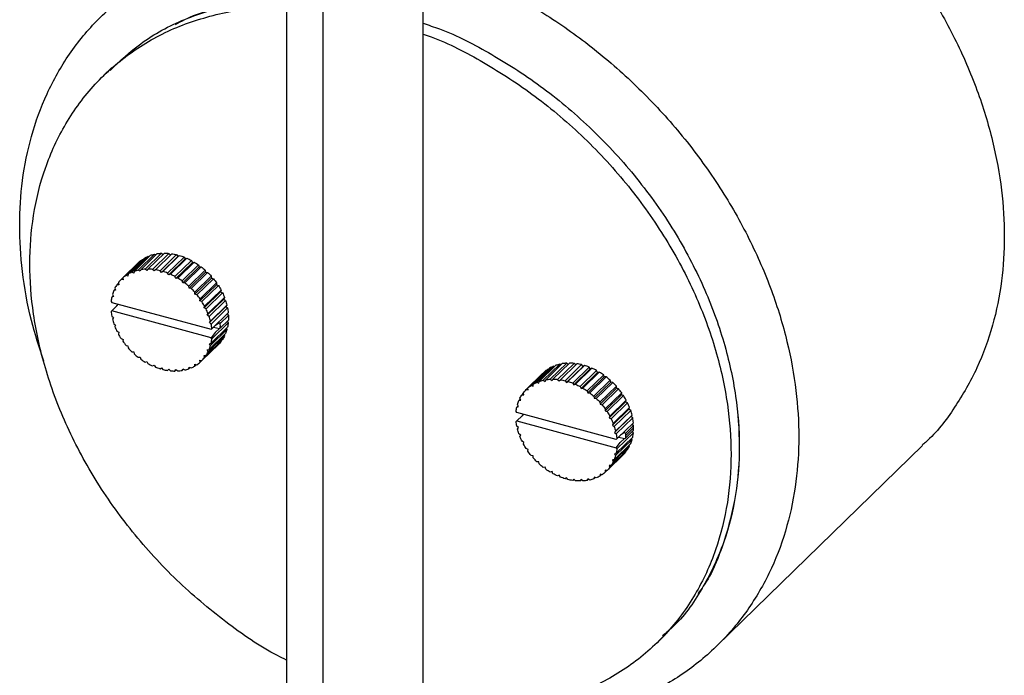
# Paper-space layout '_Trimétrica' of a CAD drawing. Header units: millimetres. Extents: x 435 to 757, y -477 to -12.
# Tile 2 of 4: x 435 to 547, y -417 to -343. Entities that reach past the tile are written whole.
import ezdxf

# ---------------------------------------------------------------- set-up
doc = ezdxf.new("R2010")
doc.units = ezdxf.units.MM

psp = doc.layouts.new('_Trimétrica')

# ---------------------------------------------------------------- linework, layer by layer
at = {"color": 7, "linetype": 'Continuous', "lineweight": 25}
for p, q in [((465.22, -317.21), (465.22, -445.52)), ((480.72, -445.52), (480.72, -317.21)), ((469.35, -337.8), (469.35, -449.05)), ((445.39, -348.02), (444.45, -348.93)), ((448.86, -369.82), (447, -371.64)), ((447.23, -371.49), (449.1, -369.67)), ((449.52, -369.46), (447.65, -371.28)), ((447.92, -371.18), (449.79, -369.35)), ((450.25, -369.22), (448.38, -371.04)), ((448.68, -370.99), (450.54, -369.16)), ((448.86, -369.82), (448.93, -369.84)), ((451.04, -369.11), (449.17, -370.93)), ((449.48, -370.92), (451.35, -369.1)), ((449.52, -369.46), (449.63, -369.51)), ((451.87, -369.13), (450.01, -370.95)), ((450.25, -369.22), (450.39, -369.31)), ((450.33, -370.99), (452.19, -369.17)), ((452.73, -369.27), (450.86, -371.1)), ((452.89, -369.48), (451.02, -371.3)), ((451.04, -369.11), (451.21, -369.24)), ((451.19, -371.18), (453.05, -369.36)), ((453.59, -369.55), (451.72, -371.37)), ((453.72, -369.76), (451.86, -371.58)), ((451.87, -369.13), (452.05, -369.3)), ((452.04, -371.5), (453.91, -369.68)), ((454.43, -369.94), (452.56, -371.76)), ((452.73, -369.27), (452.89, -369.48)), ((452.89, -369.48), (453.05, -369.36)), ((453.59, -369.55), (453.72, -369.76)), ((453.72, -369.76), (453.91, -369.68)), ((454.43, -369.94), (454.54, -370.16)), ((448.3, -370.29), (446.43, -372.11)), ((446.63, -371.92), (448.5, -370.1)), ((448.3, -370.29), (448.3, -370.29)), ((448.6, -371.17), (448.38, -371.04)), ((448.68, -370.99), (448.6, -371.17)), ((449.38, -371.09), (449.17, -370.93)), ((449.48, -370.92), (449.38, -371.09)), ((450.19, -371.13), (450.01, -370.95)), ((450.33, -370.99), (450.19, -371.13)), ((451.02, -371.3), (450.86, -371.1)), ((454.54, -370.16), (452.67, -371.98)), ((452.87, -371.94), (454.74, -370.11)), ((455.24, -370.44), (453.37, -372.26)), ((455.31, -370.67), (453.45, -372.49)), ((453.66, -372.48), (455.53, -370.65)), ((455.99, -371.04), (454.13, -372.86)), ((454.54, -370.16), (454.74, -370.11)), ((455.24, -370.44), (455.31, -370.67)), ((455.31, -370.67), (455.53, -370.65)), ((455.99, -371.04), (456.04, -371.27)), ((446.66, -372.15), (446.43, -372.11)), ((446.63, -371.92), (446.66, -372.15)), ((447.22, -371.71), (447, -371.64)), ((447.23, -371.49), (447.22, -371.71)), ((447.88, -371.38), (447.65, -371.28)), ((447.92, -371.18), (447.88, -371.38)), ((451.19, -371.18), (451.02, -371.3)), ((451.86, -371.58), (451.72, -371.37)), ((452.04, -371.5), (451.86, -371.58)), ((452.67, -371.98), (452.56, -371.76)), ((452.87, -371.94), (452.67, -371.98)), ((456.04, -371.27), (454.17, -373.09)), ((454.39, -373.11), (456.26, -371.29)), ((456.68, -371.73), (454.81, -373.55)), ((456.69, -371.95), (454.82, -373.77)), ((455.05, -373.83), (456.92, -372.01)), ((456.04, -371.27), (456.26, -371.29)), ((456.68, -371.73), (456.69, -371.95)), ((456.69, -371.95), (456.92, -372.01)), ((445.77, -373.19), (445.61, -373.35)), ((445.82, -373.32), (445.61, -373.35)), ((445.73, -373.09), (445.82, -373.32)), ((446.14, -372.51), (445.97, -372.69)), ((446.19, -372.69), (445.97, -372.69)), ((446.13, -372.46), (446.19, -372.69)), ((453.45, -372.49), (453.37, -372.26)), ((453.66, -372.48), (453.45, -372.49)), ((454.17, -373.09), (454.13, -372.86)), ((454.39, -373.11), (454.17, -373.09)), ((457.26, -372.7), (455.39, -374.52)), ((457.28, -372.49), (455.42, -374.31)), ((455.62, -374.61), (457.48, -372.79)), ((457.79, -373.3), (455.92, -375.12)), ((457.28, -372.49), (457.26, -372.7)), ((457.26, -372.7), (457.48, -372.79)), ((457.79, -373.3), (457.73, -373.5)), ((445.53, -373.94), (445.38, -374.09)), ((445.58, -374.03), (445.38, -374.09)), ((445.46, -373.8), (445.58, -374.03)), ((454.82, -373.77), (454.81, -373.55)), ((455.05, -373.83), (454.82, -373.77)), ((455.39, -374.52), (455.42, -374.31)), ((457.73, -373.5), (455.86, -375.32)), ((456.08, -375.44), (457.95, -373.61)), ((458.09, -374.32), (456.22, -376.14)), ((458.18, -374.14), (456.31, -375.97)), ((457.73, -373.5), (457.95, -373.61)), ((458.18, -374.14), (458.09, -374.32)), ((458.09, -374.32), (458.3, -374.47)), ((445.3, -374.58), (445.39, -374.7)), ((446.01, -375.04), (445.3, -375.73)), ((445.39, -374.7), (456.66, -377.76)), ((445.39, -375.66), (445.97, -375.1)), ((445.97, -375.1), (446.11, -374.89)), ((455.62, -374.61), (455.39, -374.52)), ((455.86, -375.32), (455.92, -375.12)), ((456.08, -375.44), (455.86, -375.32)), ((456.43, -376.29), (458.3, -374.47)), ((458.33, -375.16), (456.47, -376.98)), ((458.46, -375.01), (456.59, -376.83)), ((456.66, -377.16), (458.53, -375.33)), ((458.46, -375.01), (458.33, -375.16)), ((458.33, -375.16), (458.53, -375.33)), ((445.39, -375.66), (445.3, -375.73)), ((445.38, -376.26), (445.58, -376.43)), ((456.66, -378.72), (445.39, -375.66)), ((445.58, -376.43), (445.46, -376.59)), ((456.22, -376.14), (456.31, -375.97)), ((456.43, -376.29), (456.22, -376.14)), ((458.61, -375.87), (456.74, -377.69)), ((457.7, -377.1), (458.63, -376.19)), ((458.47, -376.01), (458.63, -376.19)), ((445.61, -377.13), (445.82, -377.27)), ((445.82, -377.27), (445.73, -377.45)), ((456.47, -376.98), (456.59, -376.83)), ((456.66, -377.16), (456.47, -376.98)), ((456.59, -379.61), (458.46, -377.79)), ((458.53, -377.51), (456.66, -379.33)), ((456.66, -377.76), (456.74, -377.69)), ((456.74, -378.84), (458.61, -377.01)), ((456.94, -377.5), (457.6, -377.67)), ((457.6, -377.67), (457.11, -378.13)), ((457.16, -377.28), (457.6, -376.99)), ((457.6, -376.99), (457.7, -377.1)), ((457.7, -377.62), (457.6, -377.67)), ((458.63, -376.71), (457.7, -377.62)), ((458.38, -377.65), (458.46, -377.79)), ((458.49, -376.85), (458.61, -377.01)), ((445.97, -377.98), (446.19, -378.1)), ((446.19, -378.1), (446.13, -378.3)), ((446.43, -378.81), (446.66, -378.9)), ((446.66, -378.9), (446.63, -379.11)), ((457.95, -378.91), (456.08, -380.73)), ((456.31, -380.33), (458.18, -378.51)), ((458.3, -378.25), (456.43, -380.07)), ((457.11, -378.13), (456.66, -378.72)), ((456.74, -378.84), (456.66, -378.72)), ((458.14, -378.4), (458.18, -378.51)), ((447, -379.59), (447.22, -379.64)), ((447.22, -379.64), (447.23, -379.87)), ((457.48, -379.49), (455.62, -381.31)), ((455.92, -380.96), (457.79, -379.14)), ((456.47, -379.39), (456.66, -379.33)), ((456.59, -379.61), (456.47, -379.39)), ((457.77, -379.08), (457.79, -379.14)), ((447.65, -380.31), (447.88, -380.33)), ((447.88, -380.33), (447.92, -380.56)), ((448.38, -380.94), (448.6, -380.93)), ((448.6, -380.93), (448.68, -381.16)), ((455.86, -380.73), (456.08, -380.73)), ((455.92, -380.96), (455.86, -380.73)), ((456.22, -380.1), (456.43, -380.07)), ((456.31, -380.33), (456.22, -380.1)), ((449.17, -381.48), (449.38, -381.43)), ((449.38, -381.43), (449.48, -381.66)), ((450.01, -381.92), (450.19, -381.84)), ((450.19, -381.84), (450.33, -382.05)), ((450.86, -382.23), (451.02, -382.12)), ((451.02, -382.12), (451.19, -382.32)), ((453.37, -382.43), (453.45, -382.24)), ((453.45, -382.24), (453.66, -382.38)), ((454.13, -382.24), (454.17, -382.04)), ((454.13, -382.24), (454.28, -382.09)), ((454.17, -382.04), (454.39, -382.14)), ((454.81, -381.93), (454.82, -381.71)), ((454.81, -381.93), (454.99, -381.76)), ((454.82, -381.71), (455.05, -381.78)), ((455.39, -381.27), (455.62, -381.31)), ((455.42, -381.5), (455.39, -381.27)), ((455.42, -381.5), (455.61, -381.31)), ((495.09, -382.17), (493.22, -383.99)), ((493.64, -383.78), (495.51, -381.96)), ((495.78, -381.85), (493.91, -383.68)), ((494.37, -383.54), (496.24, -381.72)), ((496.53, -381.66), (494.67, -383.48)), ((495.16, -383.43), (497.03, -381.61)), ((497.34, -381.6), (495.47, -383.42)), ((495.62, -382.01), (495.51, -381.96)), ((496, -383.45), (497.86, -381.63)), ((496.38, -381.81), (496.24, -381.72)), ((498.18, -381.67), (496.32, -383.49)), ((496.85, -383.6), (498.72, -381.77)), ((498.88, -381.97), (497.01, -383.8)), ((497.2, -381.74), (497.03, -381.61)), ((499.04, -381.86), (497.17, -383.68)), ((497.71, -383.87), (499.58, -382.05)), ((499.71, -382.26), (497.85, -384.08)), ((498.05, -381.81), (497.86, -381.63)), ((499.9, -382.18), (498.03, -384)), ((498.88, -381.97), (498.72, -381.77)), ((499.04, -381.86), (498.88, -381.97)), ((499.71, -382.26), (499.58, -382.05)), ((499.9, -382.18), (499.71, -382.26)), ((451.72, -382.43), (451.86, -382.29)), ((451.72, -382.43), (451.86, -382.29)), ((451.86, -382.29), (452.04, -382.47)), ((452.56, -382.5), (452.67, -382.33)), ((452.56, -382.5), (452.7, -382.36)), ((452.67, -382.33), (452.87, -382.49)), ((453.37, -382.43), (453.52, -382.29)), ((492.42, -384.61), (494.29, -382.79)), ((494.49, -382.6), (492.62, -384.42)), ((492.99, -384.14), (494.85, -382.32)), ((494.29, -382.79), (494.29, -382.79)), ((494.92, -382.34), (494.85, -382.32)), ((498.55, -384.26), (500.42, -382.44)), ((500.53, -382.66), (498.66, -384.48)), ((500.73, -382.61), (498.86, -384.44)), ((499.36, -384.76), (501.23, -382.94)), ((501.3, -383.17), (499.44, -384.99)), ((501.52, -383.15), (499.65, -384.98)), ((500.53, -382.66), (500.42, -382.44)), ((500.73, -382.61), (500.53, -382.66)), ((501.3, -383.17), (501.23, -382.94)), ((501.52, -383.15), (501.3, -383.17)), ((492.65, -384.65), (492.62, -384.42)), ((492.99, -384.14), (493.21, -384.21)), ((493.21, -384.21), (493.22, -383.99)), ((493.64, -383.78), (493.87, -383.88)), ((493.87, -383.88), (493.91, -383.68)), ((494.37, -383.54), (494.59, -383.67)), ((494.59, -383.67), (494.67, -383.48)), ((495.16, -383.43), (495.37, -383.59)), ((495.37, -383.59), (495.47, -383.42)), ((496, -383.45), (496.18, -383.63)), ((496.18, -383.63), (496.32, -383.49)), ((496.85, -383.6), (497.01, -383.8)), ((497.01, -383.8), (497.17, -383.68)), ((497.71, -383.87), (497.85, -384.08)), ((497.85, -384.08), (498.03, -384)), ((498.55, -384.26), (498.66, -384.48)), ((498.66, -384.48), (498.86, -384.44)), ((500.12, -385.36), (501.98, -383.54)), ((502.03, -383.77), (500.16, -385.59)), ((502.25, -383.79), (500.38, -385.61)), ((500.8, -386.05), (502.67, -384.23)), ((502.68, -384.45), (500.81, -386.27)), ((502.91, -384.51), (501.04, -386.33)), ((502.03, -383.77), (501.98, -383.54)), ((502.25, -383.79), (502.03, -383.77)), ((502.68, -384.45), (502.67, -384.23)), ((502.91, -384.51), (502.68, -384.45)), ((491.81, -385.82), (491.72, -385.59)), ((491.96, -385.19), (492.13, -385.01)), ((491.96, -385.19), (492.18, -385.19)), ((492.18, -385.19), (492.12, -384.96)), ((492.42, -384.61), (492.65, -384.65)), ((499.36, -384.76), (499.44, -384.99)), ((499.44, -384.99), (499.65, -384.98)), ((500.12, -385.36), (500.16, -385.59)), ((500.16, -385.59), (500.38, -385.61)), ((503.25, -385.2), (501.38, -387.02)), ((501.4, -386.81), (503.27, -384.98)), ((503.47, -385.29), (501.61, -387.11)), ((503.25, -385.2), (503.27, -384.98)), ((503.47, -385.29), (503.25, -385.2)), ((491.37, -386.59), (491.52, -386.44)), ((491.37, -386.59), (491.57, -386.52)), ((491.57, -386.52), (491.45, -386.3)), ((491.6, -385.85), (491.76, -385.69)), ((491.6, -385.85), (491.81, -385.82)), ((500.8, -386.05), (500.81, -386.27)), ((500.81, -386.27), (501.04, -386.33)), ((503.72, -385.99), (501.85, -387.82)), ((501.91, -387.62), (503.78, -385.8)), ((503.94, -386.11), (502.07, -387.93)), ((502.3, -388.47), (504.17, -386.64)), ((503.72, -385.99), (503.78, -385.8)), ((503.94, -386.11), (503.72, -385.99)), ((504.08, -386.82), (504.17, -386.64)), ((491.38, -387.2), (491.29, -387.08)), ((491.29, -388.23), (492, -387.54)), ((502.65, -390.26), (491.38, -387.2)), ((491.96, -387.6), (491.38, -388.16)), ((492.1, -387.39), (491.96, -387.6)), ((501.4, -386.81), (501.38, -387.02)), ((501.38, -387.02), (501.61, -387.11)), ((501.91, -387.62), (501.85, -387.82)), ((501.85, -387.82), (502.07, -387.93)), ((504.08, -386.82), (502.21, -388.64)), ((504.29, -386.97), (502.42, -388.79)), ((504.32, -387.66), (502.46, -389.48)), ((502.58, -389.33), (504.45, -387.51)), ((504.52, -387.83), (502.65, -389.65)), ((504.29, -386.97), (504.08, -386.82)), ((504.32, -387.66), (504.45, -387.51)), ((504.52, -387.83), (504.32, -387.66)), ((491.29, -388.23), (491.38, -388.16)), ((491.57, -388.93), (491.37, -388.76)), ((491.38, -388.16), (502.65, -391.22)), ((491.45, -389.09), (491.57, -388.93)), ((502.3, -388.47), (502.21, -388.64)), ((502.21, -388.64), (502.42, -388.79)), ((502.73, -390.19), (504.6, -388.37)), ((504.62, -388.69), (503.69, -389.6)), ((503.7, -389.86), (504.63, -388.95)), ((504.62, -388.69), (504.46, -388.51)), ((491.81, -389.77), (491.6, -389.63)), ((491.72, -389.95), (491.81, -389.77)), ((502.58, -389.33), (502.46, -389.48)), ((502.46, -389.48), (502.65, -389.65)), ((502.65, -391.83), (504.52, -390.01)), ((504.6, -389.51), (502.73, -391.34)), ((502.93, -390), (503.59, -390.17)), ((503.59, -389.49), (503.15, -389.78)), ((503.69, -389.6), (503.59, -389.49)), ((503.69, -390.12), (504.62, -389.21)), ((504.6, -389.51), (504.48, -389.35)), ((492.18, -390.6), (491.96, -390.48)), ((492.12, -390.8), (492.18, -390.6)), ((504.17, -391.01), (502.3, -392.83)), ((502.42, -392.57), (504.29, -390.74)), ((504.45, -390.29), (502.58, -392.11)), ((502.73, -390.19), (502.65, -390.26)), ((502.65, -391.22), (503.1, -390.62)), ((502.65, -391.22), (502.73, -391.34)), ((503.1, -390.62), (503.59, -390.17)), ((503.59, -390.17), (503.69, -390.12)), ((504.17, -391.01), (504.13, -390.9)), ((504.45, -390.29), (504.37, -390.15)), ((514.08, -413.73), (537.41, -390.95)), ((492.65, -391.4), (492.42, -391.31)), ((492.62, -391.61), (492.65, -391.4)), ((493.21, -392.14), (492.99, -392.09)), ((493.22, -392.37), (493.21, -392.14)), ((501.61, -393.81), (503.47, -391.98)), ((503.78, -391.64), (501.91, -393.46)), ((502.07, -393.23), (503.94, -391.41)), ((502.65, -391.83), (502.46, -391.89)), ((502.46, -391.89), (502.58, -392.11)), ((503.78, -391.64), (503.76, -391.58)), ((493.87, -392.83), (493.64, -392.81)), ((493.91, -393.06), (493.87, -392.83)), ((494.59, -393.43), (494.37, -393.44)), ((494.67, -393.66), (494.59, -393.43)), ((502.07, -393.23), (501.85, -393.23)), ((501.85, -393.23), (501.91, -393.46)), ((502.42, -392.57), (502.21, -392.6)), ((502.21, -392.6), (502.3, -392.83)), ((495.37, -393.93), (495.16, -393.98)), ((495.47, -394.16), (495.37, -393.93)), ((496.18, -394.33), (496, -394.42)), ((496.32, -394.55), (496.18, -394.33)), ((500.16, -394.54), (500.12, -394.74)), ((500.38, -394.64), (500.16, -394.54)), ((500.81, -394.21), (500.8, -394.43)), ((500.98, -394.26), (500.8, -394.43)), ((501.04, -394.28), (500.81, -394.21)), ((501.61, -393.81), (501.38, -393.77)), ((501.38, -393.77), (501.4, -394)), ((501.6, -393.81), (501.4, -394)), ((497.01, -394.62), (496.85, -394.73)), ((497.17, -394.82), (497.01, -394.62)), ((497.85, -394.79), (497.71, -394.93)), ((497.85, -394.79), (497.71, -394.93)), ((498.03, -394.97), (497.85, -394.79)), ((498.66, -394.83), (498.55, -394.99)), ((498.69, -394.86), (498.55, -394.99)), ((498.86, -394.99), (498.66, -394.83)), ((499.44, -394.74), (499.36, -394.93)), ((499.51, -394.79), (499.36, -394.93)), ((499.65, -394.88), (499.44, -394.74)), ((500.27, -394.59), (500.12, -394.74)), ((507.32, -413.34), (508.25, -412.43))]:
    psp.add_line(p, q, dxfattribs=at)
for points, knots in [([(502.49, -312.31), (504.26, -312.86), (507.9, -313.97), (513.37, -316.48), (518.86, -319.67), (524.21, -323.6), (529.26, -328.17), (533.85, -333.3), (537.85, -338.84), (541.16, -344.63), (543.7, -350.5), (545.47, -356.3), (546.49, -361.89), (546.81, -367.22), (546.49, -372.38), (545.47, -377.4), (543.71, -382.26), (541.12, -386.69), (538.96, -389.62), (537.51, -390.82), (537.38, -390.92)], [0, 0, 0, 0, 0.054082, 0.110508, 0.168961, 0.229032, 0.290232, 0.352012, 0.413792, 0.474992, 0.535063, 0.593515, 0.649942, 0.704024, 0.758106, 0.814532, 0.872985, 0.933056, 0.994256, 1, 1, 1, 1]), ([(437.68, -381.37), (437.17, -379.83), (436.05, -376.43), (435.16, -371.23), (434.82, -365.9), (435.15, -360.74), (436.17, -355.72), (437.94, -350.88), (440.48, -346.38), (443.78, -342.39), (447.78, -339.02), (452.37, -336.38), (457.44, -334.59), (461.76, -333.66), (464.43, -333.6), (465.22, -333.58)], [0, 0, 0, 0, 0.064958, 0.143641, 0.219056, 0.294471, 0.373154, 0.454663, 0.538429, 0.623768, 0.709918, 0.796067, 0.881407, 0.965172, 1, 1, 1, 1]), ([(480.72, -335.61), (481.97, -336), (485.08, -336.96), (490.04, -339.26), (495.53, -342.45), (500.88, -346.37), (505.93, -350.95), (510.52, -356.07), (514.52, -361.61), (517.82, -367.4), (520.37, -373.28), (522.14, -379.08), (523.15, -384.66), (523.48, -390), (523.15, -395.15), (522.14, -400.18), (520.37, -405.02), (517.82, -409.51), (514.52, -413.51), (510.52, -416.88), (505.93, -419.5), (500.88, -421.33), (495.53, -422.35), (490.04, -422.55), (485.08, -422.16), (481.97, -421.43), (480.72, -421.14)], [0, 0, 0, 0, 0.027733, 0.068734, 0.111208, 0.154857, 0.199326, 0.244218, 0.289109, 0.333579, 0.377228, 0.419701, 0.460702, 0.5, 0.539298, 0.580299, 0.622772, 0.666421, 0.710891, 0.755782, 0.800674, 0.845143, 0.888792, 0.931266, 0.972267, 1, 1, 1, 1]), ([(445.2, -348.34), (446.32, -347.28), (448.8, -344.93), (453.57, -342.38), (459.14, -340.75), (463.1, -340.07), (465.19, -340.18), (465.22, -340.18)], [0, 0, 0, 0, 0.216538, 0.481062, 0.742028, 0.996157, 1, 1, 1, 1]), ([(452.61, -343.14), (452.97, -342.94), (454.95, -341.8), (459.19, -340.81), (463.1, -340.07), (465.19, -340.18), (465.22, -340.18)], [0, 0, 0, 0, 0.09907, 0.552134, 0.993328, 1, 1, 1, 1]), ([(465.22, -415.33), (464.87, -415.17), (462.47, -414.01), (458.21, -411.02), (452.63, -406.35), (447.62, -400.85), (443.37, -394.84), (440.04, -388.54), (437.71, -382.22), (436.37, -376.1), (435.95, -370.28), (436.37, -364.69), (437.71, -359.31), (440.04, -354.25), (443.37, -349.76), (447.62, -346.06), (452.63, -343.28), (458.21, -341.65), (462.47, -340.97), (464.87, -341.12), (465.22, -341.14)], [0, 0, 0, 0, 0.010188, 0.071309, 0.134075, 0.197696, 0.261317, 0.324083, 0.385204, 0.444014, 0.5, 0.555986, 0.614796, 0.675917, 0.738683, 0.802304, 0.865925, 0.928691, 0.989812, 1, 1, 1, 1]), ([(480.72, -342.99), (481.34, -343.19), (483.99, -344.06), (488.63, -346.48), (494.51, -350.28), (500.07, -355.03), (505.09, -360.51), (509.34, -366.52), (512.66, -372.82), (514.99, -379.15), (516.33, -385.26), (516.75, -391.08), (516.34, -396.68), (514.94, -402.01), (513.44, -405.79), (512.14, -407.5), (511.93, -407.76)], [0, 0, 0, 0, 0.024048, 0.102048, 0.183113, 0.26636, 0.350742, 0.435123, 0.51837, 0.599435, 0.677435, 0.75169, 0.825945, 0.903945, 0.985011, 1, 1, 1, 1]), ([(480.72, -342.99), (481.34, -343.19), (483.99, -344.06), (488.63, -346.48), (494.51, -350.28), (500.07, -355.03), (505.09, -360.51), (509.34, -366.52), (512.66, -372.82), (514.99, -379.15), (516.33, -385.26), (516.76, -391.08), (516.33, -396.67), (515, -402.06), (512.63, -407.07), (510.22, -410.65), (508.35, -412.21), (507.91, -412.58)], [0, 0, 0, 0, 0.02198, 0.093276, 0.167373, 0.243464, 0.320592, 0.39772, 0.473811, 0.547908, 0.619203, 0.687075, 0.754947, 0.826242, 0.900339, 0.97643, 1, 1, 1, 1]), ([(480.72, -344.22), (481.03, -344.32), (483.36, -345.1), (487.7, -347.4), (493.57, -351.19), (499.14, -355.95), (504.16, -361.42), (508.4, -367.44), (511.73, -373.73), (514.06, -380.06), (515.4, -386.17), (515.82, -391.99), (515.4, -397.58), (514.06, -402.96), (511.73, -408.02), (508.4, -412.51), (504.16, -416.22), (499.14, -418.97), (493.57, -420.7), (487.7, -421.29), (483.36, -421.24), (481.03, -420.75), (480.72, -420.68)], [0, 0, 0, 0, 0.008132, 0.060858, 0.115657, 0.171929, 0.228969, 0.286009, 0.342281, 0.39708, 0.449806, 0.5, 0.550194, 0.60292, 0.657719, 0.713991, 0.771031, 0.828071, 0.884343, 0.939142, 0.991868, 1, 1, 1, 1])]:
    psp.add_open_spline(points, degree=3, knots=knots, dxfattribs=at)
for points in [[(448.5, -370.1), (448.61, -370), (448.74, -369.9), (448.86, -369.82)], [(449.1, -369.67), (449.23, -369.59), (449.37, -369.52), (449.52, -369.46)], [(449.79, -369.35), (449.94, -369.3), (450.09, -369.26), (450.25, -369.22)], [(450.54, -369.16), (450.71, -369.14), (450.87, -369.12), (451.04, -369.11)], [(451.35, -369.1), (451.52, -369.1), (451.7, -369.11), (451.87, -369.13)], [(452.19, -369.17), (452.37, -369.19), (452.55, -369.23), (452.73, -369.27)], [(453.05, -369.36), (453.23, -369.42), (453.41, -369.48), (453.59, -369.55)], [(453.91, -369.68), (454.08, -369.76), (454.26, -369.84), (454.43, -369.94)], [(448.38, -371.04), (448.23, -371.08), (448.07, -371.12), (447.92, -371.18)], [(449.17, -370.93), (449.01, -370.94), (448.84, -370.96), (448.68, -370.99)], [(450.01, -370.95), (449.83, -370.93), (449.66, -370.92), (449.48, -370.92)], [(450.86, -371.1), (450.68, -371.05), (450.5, -371.02), (450.33, -370.99)], [(454.74, -370.11), (454.91, -370.22), (455.07, -370.32), (455.24, -370.44)], [(455.53, -370.65), (455.69, -370.78), (455.84, -370.91), (455.99, -371.04)], [(446.43, -372.11), (446.32, -372.22), (446.22, -372.34), (446.13, -372.46)], [(447, -371.64), (446.87, -371.73), (446.75, -371.82), (446.63, -371.92)], [(447.65, -371.28), (447.51, -371.34), (447.37, -371.41), (447.23, -371.49)], [(451.72, -371.37), (451.54, -371.3), (451.36, -371.24), (451.19, -371.18)], [(452.56, -371.76), (452.39, -371.67), (452.22, -371.58), (452.04, -371.5)], [(453.37, -372.26), (453.21, -372.15), (453.04, -372.04), (452.87, -371.94)], [(456.26, -371.29), (456.41, -371.43), (456.55, -371.58), (456.68, -371.73)], [(456.92, -372.01), (457.04, -372.16), (457.17, -372.32), (457.28, -372.49)], [(445.97, -372.69), (445.88, -372.82), (445.8, -372.95), (445.73, -373.09)], [(454.13, -372.86), (453.98, -372.73), (453.82, -372.6), (453.66, -372.48)], [(454.81, -373.55), (454.68, -373.4), (454.54, -373.25), (454.39, -373.11)], [(457.48, -372.79), (457.59, -372.95), (457.69, -373.12), (457.79, -373.3)], [(445.38, -374.09), (445.35, -374.25), (445.32, -374.42), (445.3, -374.58)], [(445.61, -373.35), (445.55, -373.5), (445.5, -373.65), (445.46, -373.8)], [(455.42, -374.31), (455.3, -374.14), (455.18, -373.98), (455.05, -373.83)], [(457.95, -373.61), (458.03, -373.79), (458.11, -373.97), (458.18, -374.14)], [(455.92, -375.12), (455.83, -374.95), (455.72, -374.78), (455.62, -374.61)], [(456.31, -375.97), (456.24, -375.79), (456.17, -375.61), (456.08, -375.44)], [(458.3, -374.47), (458.36, -374.65), (458.41, -374.83), (458.46, -375.01)], [(458.53, -375.33), (458.56, -375.51), (458.59, -375.69), (458.61, -375.87)], [(445.3, -375.73), (445.32, -375.91), (445.35, -376.08), (445.38, -376.26)], [(445.46, -376.59), (445.5, -376.77), (445.55, -376.95), (445.61, -377.13)], [(456.59, -376.83), (456.54, -376.65), (456.49, -376.47), (456.43, -376.29)], [(458.63, -376.19), (458.64, -376.36), (458.64, -376.54), (458.63, -376.71)], [(445.73, -377.45), (445.8, -377.63), (445.88, -377.81), (445.97, -377.98)], [(456.74, -377.69), (456.72, -377.51), (456.7, -377.33), (456.66, -377.16)], [(457.7, -377.62), (457.71, -377.45), (457.71, -377.27), (457.7, -377.1)], [(458.46, -377.79), (458.41, -377.95), (458.36, -378.1), (458.3, -378.25)], [(458.61, -377.01), (458.59, -377.18), (458.56, -377.35), (458.53, -377.51)], [(446.13, -378.3), (446.22, -378.47), (446.32, -378.64), (446.43, -378.81)], [(456.66, -379.33), (456.7, -379.17), (456.72, -379), (456.74, -378.84)], [(458.18, -378.51), (458.11, -378.65), (458.03, -378.78), (457.95, -378.91)], [(446.63, -379.11), (446.75, -379.27), (446.87, -379.43), (447, -379.59)], [(447.23, -379.87), (447.37, -380.02), (447.51, -380.17), (447.65, -380.31)], [(456.43, -380.07), (456.49, -379.92), (456.54, -379.77), (456.59, -379.61)], [(457.79, -379.14), (457.69, -379.26), (457.59, -379.38), (457.48, -379.49)], [(447.92, -380.56), (448.07, -380.69), (448.23, -380.82), (448.38, -380.94)], [(448.68, -381.16), (448.84, -381.27), (449.01, -381.38), (449.17, -381.48)], [(455.62, -381.31), (455.72, -381.2), (455.83, -381.08), (455.92, -380.96)], [(456.08, -380.73), (456.17, -380.6), (456.24, -380.47), (456.31, -380.33)], [(449.48, -381.66), (449.66, -381.75), (449.83, -381.84), (450.01, -381.92)], [(450.33, -382.05), (450.5, -382.12), (450.68, -382.18), (450.86, -382.23)], [(453.66, -382.38), (453.82, -382.34), (453.98, -382.3), (454.13, -382.24)], [(454.39, -382.14), (454.54, -382.08), (454.68, -382.01), (454.81, -381.93)], [(455.05, -381.78), (455.18, -381.69), (455.3, -381.6), (455.42, -381.5)], [(495.51, -381.96), (495.36, -382.02), (495.22, -382.09), (495.09, -382.17)], [(496.24, -381.72), (496.08, -381.76), (495.93, -381.8), (495.78, -381.85)], [(497.03, -381.61), (496.86, -381.62), (496.7, -381.64), (496.53, -381.66)], [(497.86, -381.63), (497.69, -381.61), (497.51, -381.6), (497.34, -381.6)], [(498.72, -381.77), (498.54, -381.73), (498.36, -381.69), (498.18, -381.67)], [(499.58, -382.05), (499.4, -381.98), (499.22, -381.91), (499.04, -381.86)], [(500.42, -382.44), (500.25, -382.34), (500.07, -382.26), (499.9, -382.18)], [(451.19, -382.32), (451.36, -382.37), (451.54, -382.4), (451.72, -382.43)], [(452.04, -382.47), (452.22, -382.49), (452.39, -382.5), (452.56, -382.5)], [(452.87, -382.49), (453.04, -382.48), (453.21, -382.46), (453.37, -382.43)], [(494.85, -382.32), (494.73, -382.4), (494.6, -382.5), (494.49, -382.6)], [(501.23, -382.94), (501.06, -382.82), (500.9, -382.71), (500.73, -382.61)], [(501.98, -383.54), (501.83, -383.41), (501.68, -383.28), (501.52, -383.15)], [(492.62, -384.42), (492.74, -384.32), (492.86, -384.22), (492.99, -384.14)], [(493.22, -383.99), (493.36, -383.91), (493.5, -383.84), (493.64, -383.78)], [(493.91, -383.68), (494.06, -383.62), (494.22, -383.58), (494.37, -383.54)], [(494.67, -383.48), (494.83, -383.46), (495, -383.44), (495.16, -383.43)], [(495.47, -383.42), (495.65, -383.42), (495.82, -383.43), (496, -383.45)], [(496.32, -383.49), (496.49, -383.52), (496.67, -383.55), (496.85, -383.6)], [(497.17, -383.68), (497.35, -383.74), (497.53, -383.8), (497.71, -383.87)], [(498.03, -384), (498.21, -384.08), (498.38, -384.17), (498.55, -384.26)], [(498.86, -384.44), (499.03, -384.54), (499.2, -384.65), (499.36, -384.76)], [(502.67, -384.23), (502.54, -384.08), (502.4, -383.93), (502.25, -383.79)], [(503.27, -384.98), (503.16, -384.82), (503.03, -384.66), (502.91, -384.51)], [(491.72, -385.59), (491.79, -385.45), (491.87, -385.31), (491.96, -385.19)], [(492.12, -384.96), (492.21, -384.84), (492.31, -384.72), (492.42, -384.61)], [(499.65, -384.98), (499.81, -385.1), (499.97, -385.23), (500.12, -385.36)], [(500.38, -385.61), (500.53, -385.75), (500.67, -385.9), (500.8, -386.05)], [(503.78, -385.8), (503.68, -385.62), (503.58, -385.45), (503.47, -385.29)], [(491.29, -387.08), (491.31, -386.91), (491.34, -386.75), (491.37, -386.59)], [(491.45, -386.3), (491.49, -386.15), (491.54, -386), (491.6, -385.85)], [(501.04, -386.33), (501.17, -386.48), (501.29, -386.64), (501.4, -386.81)], [(504.17, -386.64), (504.1, -386.47), (504.02, -386.29), (503.94, -386.11)], [(501.61, -387.11), (501.71, -387.27), (501.81, -387.45), (501.91, -387.62)], [(504.45, -387.51), (504.4, -387.33), (504.35, -387.15), (504.29, -386.97)], [(504.6, -388.37), (504.58, -388.19), (504.55, -388.01), (504.52, -387.83)], [(491.37, -388.76), (491.34, -388.58), (491.31, -388.4), (491.29, -388.23)], [(502.07, -387.93), (502.16, -388.11), (502.23, -388.29), (502.3, -388.47)], [(502.42, -388.79), (502.48, -388.97), (502.53, -389.15), (502.58, -389.33)], [(504.63, -388.95), (504.63, -388.86), (504.63, -388.78), (504.62, -388.69)], [(504.62, -389.21), (504.63, -389.12), (504.63, -389.04), (504.63, -388.95)], [(491.6, -389.63), (491.54, -389.45), (491.49, -389.27), (491.45, -389.09)], [(491.96, -390.48), (491.87, -390.31), (491.79, -390.13), (491.72, -389.95)], [(502.65, -389.65), (502.69, -389.83), (502.71, -390.01), (502.73, -390.19)], [(503.69, -389.6), (503.69, -389.69), (503.7, -389.77), (503.7, -389.86)], [(503.7, -389.86), (503.7, -389.95), (503.69, -390.03), (503.69, -390.12)], [(504.52, -390.01), (504.55, -389.84), (504.58, -389.68), (504.6, -389.51)], [(492.42, -391.31), (492.31, -391.14), (492.21, -390.97), (492.12, -390.8)], [(503.94, -391.41), (504.02, -391.28), (504.1, -391.15), (504.17, -391.01)], [(504.29, -390.74), (504.35, -390.6), (504.4, -390.45), (504.45, -390.29)], [(492.99, -392.09), (492.86, -391.93), (492.74, -391.77), (492.62, -391.61)], [(502.58, -392.11), (502.53, -392.27), (502.48, -392.42), (502.42, -392.57)], [(502.73, -391.34), (502.71, -391.5), (502.69, -391.67), (502.65, -391.83)], [(503.47, -391.98), (503.58, -391.88), (503.68, -391.76), (503.78, -391.64)], [(493.64, -392.81), (493.5, -392.66), (493.36, -392.52), (493.22, -392.37)], [(494.37, -393.44), (494.22, -393.32), (494.06, -393.19), (493.91, -393.06)], [(501.91, -393.46), (501.81, -393.58), (501.71, -393.7), (501.61, -393.81)], [(502.3, -392.83), (502.23, -392.97), (502.16, -393.1), (502.07, -393.23)], [(495.16, -393.98), (495, -393.88), (494.83, -393.77), (494.67, -393.66)], [(496, -394.42), (495.82, -394.34), (495.65, -394.25), (495.47, -394.16)], [(496.85, -394.73), (496.67, -394.68), (496.49, -394.62), (496.32, -394.55)], [(500.8, -394.43), (500.67, -394.51), (500.53, -394.58), (500.38, -394.64)], [(501.4, -394), (501.29, -394.1), (501.17, -394.19), (501.04, -394.28)], [(497.71, -394.93), (497.53, -394.9), (497.35, -394.87), (497.17, -394.82)], [(498.55, -394.99), (498.38, -394.99), (498.21, -394.99), (498.03, -394.97)], [(499.36, -394.93), (499.2, -394.96), (499.03, -394.98), (498.86, -394.99)], [(500.12, -394.74), (499.97, -394.79), (499.81, -394.84), (499.65, -394.88)]]:
    psp.add_open_spline(points, degree=3, dxfattribs=at)

doc.saveas('drawing.dxf')
